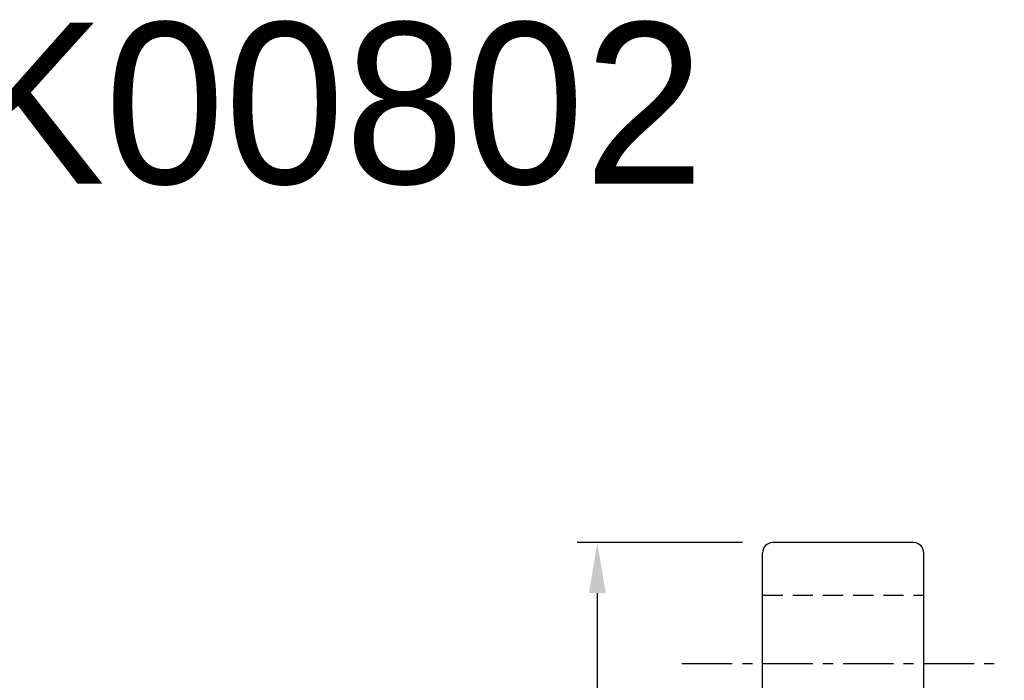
# Model space of a CAD drawing. Extents: x 24.2 to 106.5, y 37.1 to 84.
# Tile 49 of 49: x 65.3 to 89.8, y 67.6 to 84. Entities that reach past the tile are written whole.
import ezdxf

# ---------------------------------------------------------------- set-up
doc = ezdxf.new("R2010")
doc.units = 0
doc.header["$MEASUREMENT"] = 0
doc.header["$PDMODE"] = 1
for name, pattern in [('CENTER', [2, 1.25, -0.25, 0.25, -0.25]), ('DASHED', [0.75, 0.5, -0.25]), ('PH-20', [23.2, 20, -1, 0.1, -1, 0.1, -1])]:
    doc.linetypes.add(name, pattern=pattern)
doc.layers.get('DEFPOINTS').update_dxf_attribs({"linetype": 'PH-20'})
doc.layers.add('DIM', color=4, linetype='CONTINUOUS')
doc.styles.add('DIM-7', font='SIMPLEX.shx', dxfattribs={"width": 0.7, "bigfont": 'chineset.shx'})
doc.dimstyles.new('CNS', dxfattribs={"dimtxt": 3.5, "dimasz": 2.5, "dimexe": 1, "dimexo": 1.5, "dimgap": 0.09, "dimtad": 0, "dimdsep": 46, "dimtxsty": 'DIM-7', "dimcen": 0.09, "dimclrd": 1, "dimclre": 1, "dimclrt": 4, "dimadec": 0, "dimazin": 0, "dimtfac": 1, "dimtix": 1, "dimtmove": 2, "dimatfit": 3, "dimfxl": 1, "dimtvp": 0.971429, "dimtolj": 1, "dimarcsym": 0})

# ---------------------------------------------------------------- blocks, each defined once
blk = doc.blocks.new('*D6')
at = {"layer": 'DEFPOINTS', "color": 0, "linetype": 'Continuous', "transparency": 16777216}
for p in [(84.019, 71.039), (79.669, 44.039), (84.019, 44.039)]:
    blk.add_point(p, dxfattribs=at)
at = {"layer": 'DIM', "color": 7, "linetype": 'Continuous', "lineweight": -2, "transparency": 16777216}
for p, q in [((83.269, 71.039), (79.169, 71.039)), ((79.669, 69.789), (79.669, 45.289)), ((83.269, 44.039), (79.169, 44.039))]:
    blk.add_line(p, q, dxfattribs=at)
at = {"layer": 'DIM', "color": 7, "linetype": 'Continuous', "transparency": 16777216}
for points in [[(79.461, 69.789), (79.877, 69.789), (79.669, 71.039)], [(79.461, 45.289), (79.877, 45.289), (79.669, 44.039)]]:
    blk.add_solid(points, dxfattribs=at)
at = {"layer": 'DIM', "color": 7, "linetype": 'Continuous', "transparency": 16777216, "insert": (78.294, 57.539), "char_height": 1.75, "attachment_point": 5, "rotation": 90, "style": 'DIM-7'}
blk.add_mtext('\\A1;%%C27', dxfattribs=at)

msp = doc.modelspace()

# ---------------------------------------------------------------- linework, layer by layer
at = {"layer": 'DIM', "color": 7, "linetype": 'Continuous'}
for p, q in [((87.519, 71.039), (84.019, 71.039)), ((83.769, 44.289), (83.769, 70.789)), ((87.769, 44.289), (87.769, 70.789))]:
    msp.add_line(p, q, dxfattribs=at)
at = {"layer": 'DIM', "color": 7, "linetype": 'DASHED'}
msp.add_line((83.769, 69.739), (87.769, 69.739), dxfattribs=at)
at = {"layer": 'DIM', "color": 7, "linetype": 'CENTER'}
msp.add_line((81.769, 68.039), (89.769, 68.039), dxfattribs=at)
at = {"layer": 'DIM', "color": 7, "linetype": 'Continuous'}
for centre, start, end in [((84.019, 70.789), 90, 180), ((87.519, 70.789), 0, 90)]:
    msp.add_arc(centre, 0.25, start, end, dxfattribs=at)

# ---------------------------------------------------------------- texts
at = {"layer": 'DIM', "color": 0, "insert": (57.044, 83.951), "char_height": 4, "width": 37.0566, "attachment_point": 1}
msp.add_mtext('SFK00802', dxfattribs=at)

# ---------------------------------------------------------------- dimensions: what is measured, and where the dimension line sits
at = {"layer": 'DIM', "color": 7, "linetype": 'Continuous'}
dim = msp.add_linear_dim(base=(79.669, 44.039), p1=(84.019, 71.039), p2=(84.019, 44.039), angle=90, text='%%C<>', dimstyle='CNS', override={"dimscale": 0.5, "dimgap": 1, "dimtad": 1, "dimclrd": 7, "dimclre": 7, "dimclrt": 7, "dimtp": -0.006, "dimtm": 0.017, "dimtfac": 0.6, "dimtdec": 3, "dimtmove": 1}, dxfattribs=at)
dim.commit()
dim.dimension.update_dxf_attribs({"geometry": '*D6', "text_midpoint": (79.669, 57.539), "dimtype": 160})

doc.saveas('drawing.dxf')
